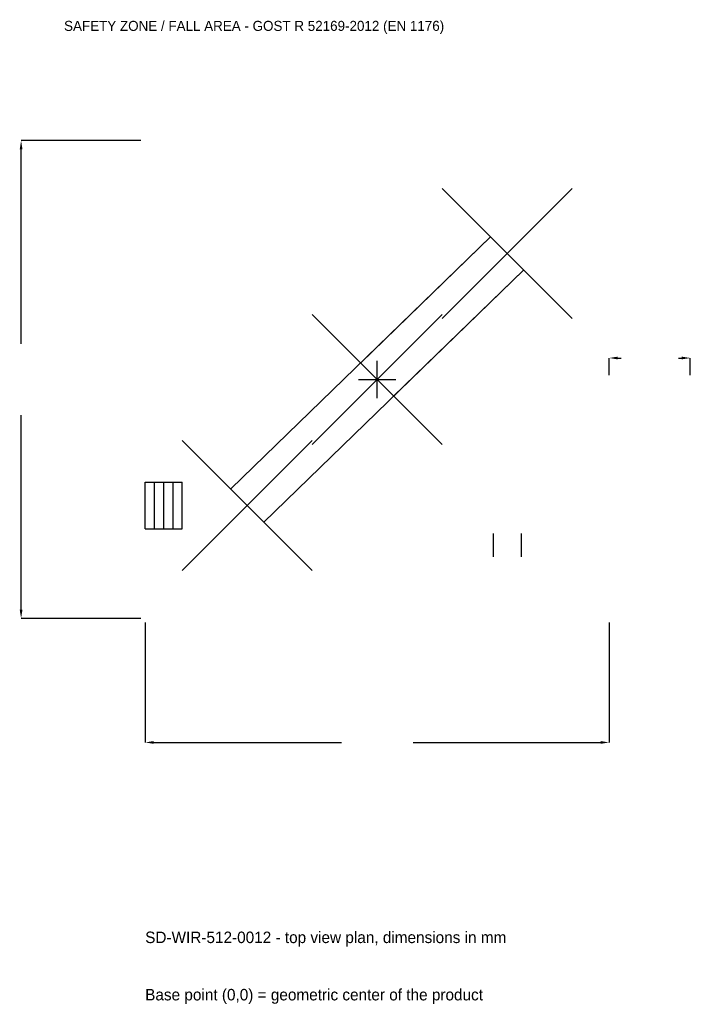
# Model space of a CAD drawing. Extents: x -7935 to 6950, y -13865 to 7984.
import ezdxf

# ---------------------------------------------------------------- set-up
doc = ezdxf.new("R2010")
doc.units = 0
for name, color, linetype in [('GP_MAF_zona_bezopasnosti', 1, 'Continuous'), ('ZSK_DANNYE', 3, 'Continuous'), ('ZSK_KONTUR', 7, 'Continuous'), ('ZSK_RAZMERY', 8, 'Continuous')]:
    doc.layers.add(name, color=color, linetype=linetype)
doc.dimstyles.new('ORION', dxfattribs={"dimtxt": 318, "dimasz": 190.8, "dimexe": 1.25, "dimexo": 95.4, "dimtad": 1, "dimcen": 2.5, "dimazin": 3, "dimtfac": 1, "dimtmove": 0, "dimatfit": 3})

# ---------------------------------------------------------------- blocks, each defined once
blk = doc.blocks.new('_CLOSEDFILLED')
at = {"color": 0, "linetype": 'BYBLOCK'}
blk.add_solid([(-1, 0.16), (0, 0), (-1, -0.16)], dxfattribs=at)
blk = doc.blocks.new('*D1')
for p, q in [((-5150, -5395.4), (-5150, -8054)), ((5150, -5395.4), (5150, -8054)), ((-4959.2, -8054), (-795, -8054)), ((795, -8054), (4959.2, -8054))]:
    blk.add_line(p, q)
at = {"layer": 'Defpoints'}
for p in [(-5150, -5300), (5150, -5300), (-5150, -8054)]:
    blk.add_point(p, dxfattribs=at)
at = {"layer": 'ZSK_RAZMERY', "xscale": 190.79999999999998, "yscale": 190.79999999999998, "rotation": 180}
blk.add_blockref('_CLOSEDFILLED', (-5150, -8054), dxfattribs=at)
at = {"layer": 'ZSK_RAZMERY', "xscale": 190.79999999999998, "yscale": 190.79999999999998}
blk.add_blockref('_CLOSEDFILLED', (5150, -8054), dxfattribs=at)
blk = doc.blocks.new('*D2')
for p, q in [((-5245.4, 5300), (-7904, 5300)), ((-7904, 795), (-7904, 5109.2)), ((-7904, -5109.2), (-7904, -795)), ((-5245.4, -5300), (-7904, -5300))]:
    blk.add_line(p, q)
at = {"layer": 'Defpoints'}
for p in [(-5150, 5300), (-7904, -5300), (-5150, -5300)]:
    blk.add_point(p, dxfattribs=at)
at = {"layer": 'ZSK_RAZMERY', "xscale": 190.79999999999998, "yscale": 190.79999999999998}
for p, rotation in [((-7904, 5300), 90), ((-7904, -5300), 270)]:
    blk.add_blockref('_CLOSEDFILLED', p, dxfattribs=dict(at, rotation=rotation))
blk = doc.blocks.new('*D3')
for p, q in [((5150, 95.4), (5150, 477)), ((5340.8, 477), (5414, 477)), ((6686, 477), (6759.2, 477)), ((6950, 95.4), (6950, 477))]:
    blk.add_line(p, q)
at = {"layer": 'Defpoints'}
for p in [(5150, 477), (5150, 0), (6950, 0)]:
    blk.add_point(p, dxfattribs=at)
at = {"layer": 'ZSK_RAZMERY', "xscale": 190.79999999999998, "yscale": 190.79999999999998, "rotation": 180}
blk.add_blockref('_CLOSEDFILLED', (5150, 477), dxfattribs=at)
at = {"layer": 'ZSK_RAZMERY', "xscale": 190.79999999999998, "yscale": 190.79999999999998}
blk.add_blockref('_CLOSEDFILLED', (6950, 477), dxfattribs=at)
blk = doc.blocks.new('B1')
at = {"layer": 'ZSK_KONTUR'}
for p, q in [((1442, 1356), (4326, 4240)), ((1442, 4240), (4326, 1356)), ((-3245.476, -2425.414), (2522.524, 3170.586)), ((2522.524, 3170.586), (-361.476, 372.586)), ((-2522.524, -3170.586), (3245.476, 2425.414)), ((3245.476, 2425.414), (361.476, -372.586)), ((-1442, -1442), (1442, 1442)), ((-1442, 1442), (1442, -1442)), ((-4326, -4240), (-1442, -1356)), ((-4326, -1356), (-1442, -4240)), ((-5150, -2278.88), (-4326, -2278.88)), ((-5150, -3317.12), (-5150, -2278.88)), ((-4944, -3317.12), (-4944, -2278.88)), ((-4738, -3317.12), (-4738, -2278.88)), ((-4532, -3317.12), (-4532, -2278.88)), ((-4326, -3317.12), (-4326, -2278.88)), ((-5150, -3317.12), (-4326, -3317.12)), ((2572.528, -3414), (2572.528, -3933.12)), ((3195.472, -3414), (3195.472, -3933.12))]:
    blk.add_line(p, q, dxfattribs=at)
at = {"layer": 'ZSK_RAZMERY'}
for p, q in [((0, -412), (0, 412)), ((-412, 0), (412, 0))]:
    blk.add_line(p, q, dxfattribs=at)
at = {"layer": 'GP_MAF_zona_bezopasnosti', "color": 1}
blk.add_text('SAFETY ZONE / FALL AREA - GOST R 52169-2012 (EN 1176)', height=222.6, dxfattribs=at).set_placement((-6950, 7736))
at = {"layer": 'ZSK_RAZMERY'}
dim = blk.add_linear_dim(base=(-7904, -5300), p1=(-5150, -5300), p2=(-5150, 5300), angle=90, dimstyle='ORION', dxfattribs=at)
dim.commit()
dim.dimension.update_dxf_attribs({"geometry": '*D2', "text_midpoint": (-7904, 0)})
for base, p1, p2, picture, middle in [((5150, 477), (5150, 0), (6950, 0), '*D3', (6050, 477)), ((-5150, -8054), (-5150, -5300), (5150, -5300), '*D1', (0, -8054))]:
    dim = blk.add_linear_dim(base=base, p1=p1, p2=p2, dimstyle='ORION', dxfattribs=at)
    dim.commit()
    dim.dimension.update_dxf_attribs({"geometry": picture, "text_midpoint": middle})

msp = doc.modelspace()

# ---------------------------------------------------------------- block references
msp.add_blockref('B1', (0, 0))

# ---------------------------------------------------------------- texts
at = {"layer": 'ZSK_DANNYE', "color": 3}
msp.add_text('SD-WIR-512-0012 - top view plan, dimensions in mm', height=254.4, dxfattribs=at).set_placement((-5150, -12506))
at = {"layer": 'ZSK_DANNYE', "color": 7}
msp.add_text('Base point (0,0) = geometric center of the product', height=254.4, dxfattribs=at).set_placement((-5150, -13778))

doc.saveas('drawing.dxf')
